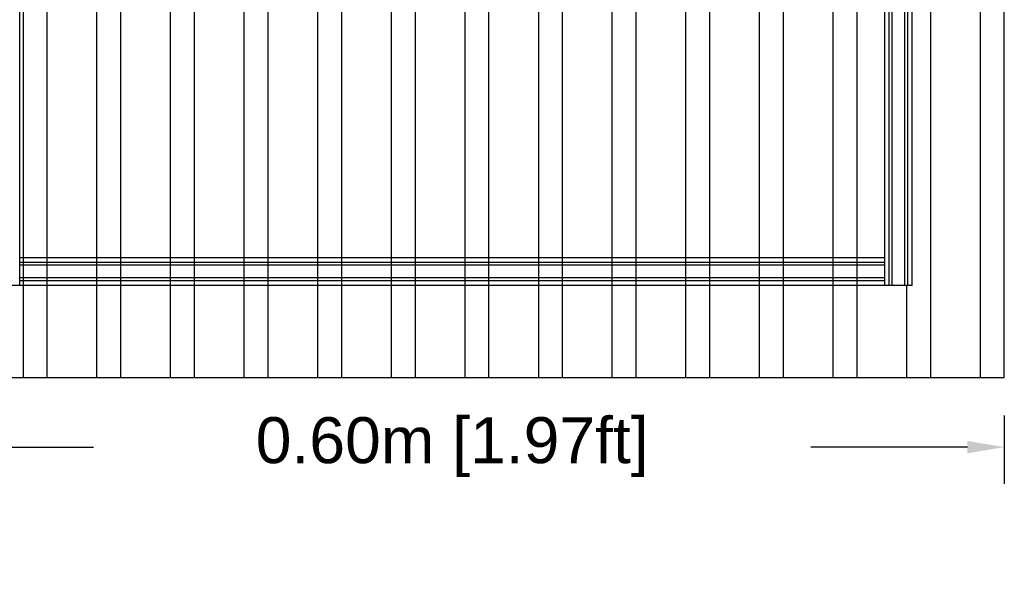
# Model space of a CAD drawing. Header units: millimetres. Extents: x 2505.31 to 2510.58, y 5110.13 to 5113.73.
# Tile 10 of 37: x 2505.65 to 2506.18, y 5110.63 to 5110.94. Entities that reach past the tile are written whole.
import ezdxf

# ---------------------------------------------------------------- set-up
doc = ezdxf.new("R2010")
doc.units = ezdxf.units.MM
doc.linetypes.add('ACAD_ISO03W100', pattern=[30, 12, -18])
doc.styles.get("Standard").update_dxf_attribs({"font": 'arial.ttf'})
doc.dimstyles.get("Standard").update_dxf_attribs({"dimtxt": 0.18, "dimasz": 0.18, "dimexe": 0.18, "dimexo": 0.0625, "dimgap": 0.09, "dimtad": 0, "dimtih": 1, "dimtoh": 1, "dimdec": 4, "dimzin": 0, "dimdsep": 46, "dimtxsty": 'Standard', "dimcen": 0.09, "dimadec": 0, "dimazin": 0, "dimtfac": 1, "dimtdec": 4, "dimtofl": 0, "dimtmove": 0, "dimatfit": 3, "dimfxl": 1, "dimtolj": 1, "dimtzin": 0, "dimarcsym": 0})

# ---------------------------------------------------------------- blocks, each defined once
blk = doc.blocks.new('*D20')
at = {"color": 0, "lineweight": -2, "transparency": 16777216}
for p, q in [((2505.58121, 5110.7266), (2505.58121, 5110.68948)), ((2506.18124, 5110.7266), (2506.18124, 5110.68948)), ((2505.60121, 5110.70948), (2505.68631, 5110.70948)), ((2506.16124, 5110.70948), (2506.07615, 5110.70948))]:
    blk.add_line(p, q, dxfattribs=at)
at = {"color": 0, "transparency": 16777216}
for points in [[(2505.60121, 5110.71281), (2505.60121, 5110.70614), (2505.58121, 5110.70948)], [(2506.16124, 5110.71281), (2506.16124, 5110.70614), (2506.18124, 5110.70948)]]:
    blk.add_solid(points, dxfattribs=at)
at = {"layer": 'Defpoints', "color": 0, "transparency": 16777216}
for p in [(2505.58121, 5110.7466), (2506.18124, 5110.7466), (2505.58121, 5110.70948)]:
    blk.add_point(p, dxfattribs=at)
at = {"color": 0, "transparency": 16777216, "insert": (2505.88123, 5110.70948), "char_height": 0.05, "attachment_point": 5}
blk.add_mtext('\\A1;{\\H0.5x;0.60m [1.97ft]}', dxfattribs=at)
blk = doc.blocks.new('Aries60x60_HS_top')
for points in [[(2505.58121, 5110.74738), (2506.18124, 5110.74738), (2506.18124, 5111.34741), (2505.58121, 5111.34741), (2505.58121, 5110.74738)], [(2506.18124, 5110.74738), (2506.18124, 5111.34741)], [(2505.64621, 5110.79738), (2505.64621, 5111.29741)], [(2506.11625, 5110.79738), (2506.11625, 5111.29741)], [(2506.11874, 5110.79738), (2506.11874, 5111.29741)], [(2506.12034, 5110.79738), (2506.12034, 5111.29741)], [(2506.12714, 5110.79738), (2506.12714, 5111.29741)], [(2506.12874, 5110.79738), (2506.12874, 5111.29741)], [(2506.13124, 5110.79738), (2506.13124, 5111.29741)], [(2506.11625, 5110.81238), (2505.64621, 5110.81238)], [(2506.11625, 5110.80988), (2505.64621, 5110.80988)], [(2506.11625, 5110.80828), (2505.64621, 5110.80828)], [(2506.11625, 5110.80148), (2505.64621, 5110.80148)], [(2506.11625, 5110.79988), (2505.64621, 5110.79988)], [(2506.13124, 5110.79738), (2505.63122, 5110.79738)]]:
    blk.add_lwpolyline(points)
at = {"color": 252, "linetype": 'ACAD_ISO03W100', "true_color": 0x939598}
for points in [[(2506.14124, 5110.74738), (2506.14124, 5111.34741)], [(2506.16824, 5110.74738), (2506.16824, 5111.34741)], [(2505.64822, 5110.74738), (2505.64822, 5111.28241)], [(2505.66122, 5110.74738), (2505.66122, 5111.28241)], [(2505.68822, 5110.74738), (2505.68822, 5111.28241)], [(2505.70122, 5110.74738), (2505.70122, 5111.28241)], [(2505.72822, 5110.74738), (2505.72822, 5111.28241)], [(2505.74122, 5110.74738), (2505.74122, 5111.28241)], [(2505.76822, 5110.74738), (2505.76822, 5111.28241)], [(2505.78122, 5110.74738), (2505.78122, 5111.28241)], [(2505.80823, 5110.74738), (2505.80823, 5111.28241)], [(2505.82123, 5110.74738), (2505.82123, 5111.28241)], [(2505.84823, 5110.74738), (2505.84823, 5111.28241)], [(2505.86123, 5110.74738), (2505.86123, 5111.28241)], [(2505.88823, 5110.74738), (2505.88823, 5111.28241)], [(2505.90123, 5110.74738), (2505.90123, 5111.28241)], [(2505.92823, 5110.74738), (2505.92823, 5111.28241)], [(2505.94123, 5110.74738), (2505.94123, 5111.28241)], [(2505.96823, 5110.74738), (2505.96823, 5111.28241)], [(2505.98123, 5110.74738), (2505.98123, 5111.28241)], [(2506.00824, 5110.74738), (2506.00824, 5111.28241)], [(2506.02124, 5110.74738), (2506.02124, 5111.28241)], [(2506.04824, 5110.74738), (2506.04824, 5111.28241)], [(2506.06124, 5110.74738), (2506.06124, 5111.28241)], [(2506.08824, 5110.74738), (2506.08824, 5111.28241)], [(2506.10124, 5110.74738), (2506.10124, 5111.28241)], [(2506.12824, 5110.74738), (2506.12824, 5110.79738)]]:
    blk.add_lwpolyline(points, dxfattribs=at)

msp = doc.modelspace()

# ---------------------------------------------------------------- block references
msp.add_blockref('Aries60x60_HS_top', (0, 0))

# ---------------------------------------------------------------- dimensions: what is measured, and where the dimension line sits
dim = msp.add_linear_dim(base=(2505.58121, 5110.70948), p1=(2506.18124, 5110.7466), p2=(2505.58121, 5110.7466), text='{\\H0.5x;<>}', dimstyle='Standard', override={"dimtxt": 0.05, "dimasz": 0.02, "dimexe": 0.02, "dimexo": 0.02, "dimdec": 2, "dimpost": '<>m', "dimtmove": 2})
dim.commit()
dim.dimension.update_dxf_attribs({"geometry": '*D20', "text_midpoint": (2505.88123, 5110.70948), "dimtype": 160})

doc.saveas('drawing.dxf')
